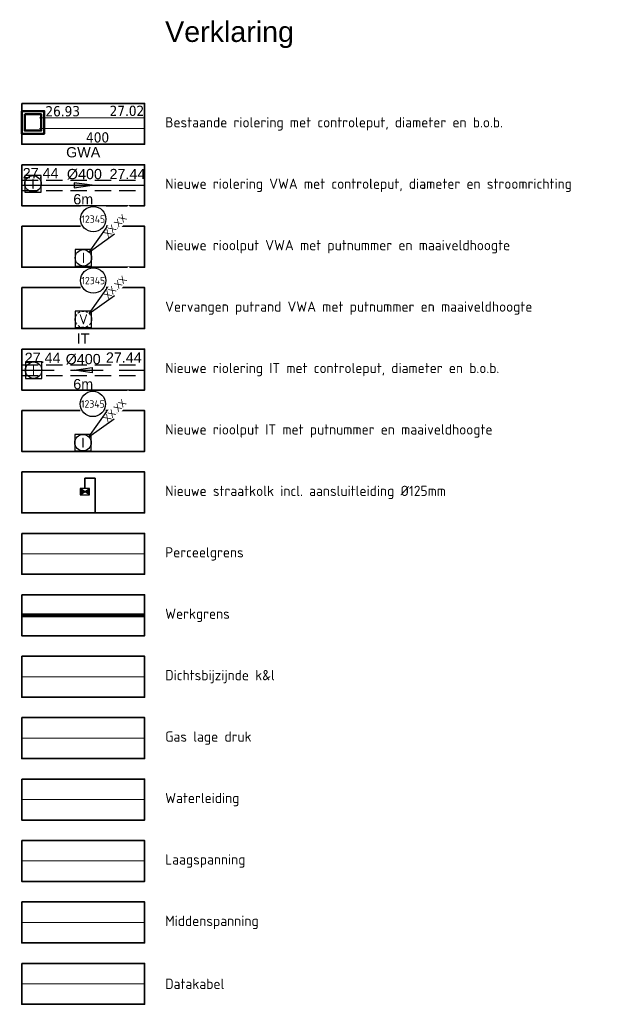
# Model space of a CAD drawing. Header units: metres. Extents: x 200112 to 202167, y 374508 to 376527.
# Tile 1 of 25: x 200112 to 200140, y 375138 to 375186. Entities that reach past the tile are written whole.
import ezdxf
from ezdxf.enums import TextEntityAlignment as Align
from ezdxf.lldxf.tags import DXFTag

# ---------------------------------------------------------------- set-up
doc = ezdxf.new("R2010")
doc.units = ezdxf.units.M
doc.set_wipeout_variables(frame=1)
for name, pattern in [('HIDDEN4', [2.3813, 1.5875, -0.7938]), ('HIDDEN6', [1.1907, 0.7938, -0.3969]), ('HIDDENX2', [0.75, 0.5, -0.25]), ('RI-HWA', [7.4, 5, -2.4]), ('XX-PROJECTGRENS', [18, 12, -3, 0, -3])]:
    doc.linetypes.add(name, pattern=pattern)
for name, color, linetype, lineweight, true_color in [('025___BS_GEMENGD', 20, 'Continuous', 30, 0xff3f00), ('B-ME-KL-DATA_REGGEFIBER OPERATOR BV-G', 3, 'KL-DATA-N', 18, 0x00ff00), ('B-ME-KL-ET_LS_400 V_ENEXIS NETBEHEER BV-G', 190, 'KL-LS-N', 18, 0x7f00ff), ('B-ME-KL-ET_MS_10 KV_ENEXIS NETBEHEER BV-G', 4, 'KL-MS-N', 18, 0x00ffff), ('B-ME-KL-GAS_LD_SPVC_90_0.1 BAR_ENEXIS NETBEHEER BV-G', 2, 'KL-GAS-LD-N', 18, 0xffff00), ('B-ME-KL-WATER_100_NV WATERLEIDINGMAATSCHAPPIJ LIMBURG-G', 5, 'KL-WATER-N', 18, 0x0000ff), ('N-WE-MW-METSELWERKVORM-GD', 3, 'Continuous', 35, 0x00ff00)]:
    doc.layers.add(name, color=color, linetype=linetype, lineweight=lineweight, true_color=true_color)
for name, color, linetype, lineweight in [('025___BS_IT', 84, 'HIDDEN4', 30), ('B-WE-KG-GRENS_PERCEEL-G', 150, 'KG-PERCEEL', 18), ('B-WE-RI-GWA_TRANSPORTLEIDING_BETON_400-G', 30, 'RI-GWA_BETON400', 18), ('B-WE-RI-VWA_PUTNUMMER-S', 20, 'Continuous', 25), ('B-WE-RI-VWA_RIOOLPUT_VALPUT-S', 253, 'Continuous', 25), ('N-WE-RI-HWA_KOLK-S', 150, 'Continuous', 25), ('N-WE-RI-HWA_KOLKAANSLUITING-G', 150, 'RI-HWA', 35), ('N-WE-RI-ITR_PUTNUMMER-S', 84, 'Continuous', 25), ('N-WE-RI-ITR_RIOOLPUT-S', 84, 'Continuous', 25), ('N-WE-RI-PUT-G', 7, 'Continuous', 35), ('N-WE-RI-PUT-GD', 7, 'Continuous', 50), ('N-WE-RI-VWA_PUTNUMMER-S', 20, 'Continuous', 25), ('N-WE-RI-VWA_RIOOLPUT-S', 20, 'Continuous', 25), ('X-XX-AL-LEGENDA-G', 7, 'Continuous', 35), ('X-XX-AL-LEGENDA-T25', 7, 'Continuous', 25), ('X-XX-AL-LEGENDA-T50', 130, 'Continuous', 50)]:
    doc.layers.add(name, color=color, linetype=linetype, lineweight=lineweight)
for name, color, linetype in [('025___BS_STROOMRICHTING', 252, 'Continuous'), ('025___BS_STROOMRICHTING IT', 252, 'Continuous'), ('025___BS_TEKST_BOBIT', 84, 'Continuous'), ('025___BS_TEKST_DIAMETERIT', 84, 'Continuous'), ('025___BS_TEKST_LENGTE', 250, 'Continuous'), ('025___BS_VISUEEL RUIMTEBESLAG', 251, 'HIDDEN6'), ('BOB aangepast', 7, 'Continuous'), ('Diameter buis bestaand', 7, 'Continuous'), ('Wipeout', 10, 'Continuous')]:
    doc.layers.add(name, color=color, linetype=linetype)
doc.layers.add('025___BS_TEKST_BOBGWA', color=20, linetype='Continuous', true_color=0xff3f00)
doc.layers.add('025___BS_TEKST_DIAMETERGWA', color=20, linetype='Continuous', true_color=0xff3f00)
doc.layers.add('025___BS_TEKST_STRENGNUMMER', color=50, linetype='Continuous', plot=False)
doc.layers.add('N-WE-KG-GRENS_PROJECT-G', color=7, linetype='XX-PROJECTGRENS', lineweight=35, transparency=0.45)
doc.styles.add('NLCS-ISO', font='NLCS-ISO.ttf')
doc.styles.add('NLCS-ISO-ANNOTATIEF-T25', font='NLCS-ISO.ttf', dxfattribs={"height": 2.5})
doc.styles.add('NormalFont', font='tahoma.ttf', dxfattribs={"height": 2})
doc.styles.get("Standard").update_dxf_attribs({"font": 'arial.ttf'})
tags = doc.linetypes.add('KG-PERCEEL', pattern='A,5.5,-2,["P",Standard,S=1.8,R=0,X=-0.5,Y=-0.9],-2,5.5,-2,[5,NLCS.SHX,S=0.75,R=0,X=0,Y=0],-2', length=19).pattern_tags.tags
tags[6] = DXFTag(74, 10)
tags = doc.linetypes.add('KL-DATA-N', pattern='A,4,-1,[101,NLCS.SHX,S=0.5,R=0,X=0,Y=0],-1,4,-1,["D",Standard,S=1,R=0,X=-0.25,Y=-0.5],-1.5', length=12.5).pattern_tags.tags
tags[18] = DXFTag(74, 10)
tags = doc.linetypes.add('KL-GAS-LD-N', pattern='A,4,-1,[69,NLCS.SHX,S=0.5,R=0,X=0,Y=0],-1,4,-1,["L",Standard,S=1,R=0,X=0.25,Y=-0.5],-2', length=13).pattern_tags.tags
tags[18] = DXFTag(74, 10)
tags = doc.linetypes.add('KL-LS-N', pattern='A,4,-1,[103,NLCS.SHX,S=0.75,R=0,X=0,Y=0],-1,4,-1,["L",Standard,S=1,R=0,X=0,Y=-0.5],-2', length=13).pattern_tags.tags
tags[18] = DXFTag(74, 10)
tags = doc.linetypes.add('KL-MS-N', pattern='A,4,-1,[103,NLCS.SHX,S=0.75,R=0,X=0,Y=0],-1,4,-1,["M",Standard,S=1,R=0,X=0,Y=-0.5],-2', length=13).pattern_tags.tags
tags[18] = DXFTag(74, 10)
doc.linetypes.add('KL-WATER-N', pattern='A,7,-0.5,[168,NLCS.SHX,S=0.75,R=0,X=0.75,Y=0],-2', length=9.5)
doc.linetypes.add('RI-GWA_BETON400', pattern='A,7,-2.5,["Beton 400",Standard,S=1,R=0,X=-0.5,Y=-0.5],-7.5', length=17)

# ---------------------------------------------------------------- blocks, each defined once
blk = doc.blocks.new('*U154')
at = {"flags": 128}
blk.add_lwpolyline([(0, 0), (5.998, -0.14)], dxfattribs=at)
at = {"layer": '025___BS_STROOMRICHTING IT'}
blk.add_lwpolyline([(2.562, -0.06), (3.439, 0.045), (3.434, -0.205)], close=True, dxfattribs=at)
at = {"layer": '025___BS_VISUEEL RUIMTEBESLAG', "flags": 128}
for points in [[(0.006, 0.255), (6.004, 0.115)], [(-0.006, -0.255), (5.992, -0.395)]]:
    blk.add_lwpolyline(points, dxfattribs=at)
at = {"layer": '025___BS_TEKST_BOBIT'}
blk.add_attdef('B1', (0.154, 0.351), '', height=0.5, rotation=358.6598, dxfattribs=at)
blk.add_attdef('B2', text='', height=0.5, rotation=358.6598, dxfattribs=at).set_placement((5.863, 0.23), align=Align.RIGHT)
at = {"layer": '025___BS_TEKST_DIAMETERIT'}
blk.add_attdef('D', text='', height=0.5, rotation=358.6598, dxfattribs=at).set_placement((3.002, 0.071), align=Align.BOTTOM_CENTER)
at = {"layer": '025___BS_TEKST_LENGTE'}
blk.add_attdef('LEN', text='', height=0.5, rotation=358.6598, dxfattribs=at).set_placement((2.989, -0.501), align=Align.TOP_CENTER)
at = {"layer": '025___BS_TEKST_STRENGNUMMER'}
blk.add_attdef('STR', text='', height=0.5, rotation=358.6598, dxfattribs=at).set_placement((3.028, 1.225), align=Align.CENTER)
blk = doc.blocks.new('SRI-PUT_INSPECTIE-SO')
at = {"lineweight": -3, "flags": 128}
blk.add_lwpolyline([(-2, -2), (2, -2), (2, 2), (-2, 2)], close=True, dxfattribs=at)
at = {"lineweight": -3, "ltscale": 1.5}
blk.add_circle((0, 0), 2, dxfattribs=at)
at = {"ltscale": 0.1, "style": 'NLCS-ISO'}
blk.add_text('I', height=2.5, dxfattribs=at).set_placement((0, -0.01), align=Align.MIDDLE_CENTER)
blk = doc.blocks.new('*U155')
at = {"flags": 128}
blk.add_lwpolyline([(0, 0), (5.962, 0.678)], dxfattribs=at)
at = {"layer": '025___BS_STROOMRICHTING', "color": 5}
blk.add_lwpolyline([(3.415, 0.389), (2.532, 0.414), (2.56, 0.166)], close=True, dxfattribs=at)
blk.add_solid([(2.532, 0.414), (3.415, 0.389), (2.532, 0.414), (2.56, 0.166)], dxfattribs=at)
at = {"layer": '025___BS_VISUEEL RUIMTEBESLAG', "flags": 128}
for points in [[(-0.029, 0.253), (5.933, 0.932)], [(0.029, -0.253), (5.99, 0.425)]]:
    blk.add_lwpolyline(points, dxfattribs=at)
at = {"layer": '025___BS_TEKST_BOBGWA'}
blk.add_attdef('B2', text='', height=0.5, rotation=6.4929, dxfattribs=at).set_placement((5.962, 0.98), align=Align.RIGHT)
blk.add_attdef('B1', (0.01, 0.346), '', height=0.5, rotation=6.4929, dxfattribs=at)
at = {"layer": '025___BS_TEKST_DIAMETERGWA'}
blk.add_attdef('D', text='', height=0.5, rotation=6.4929, dxfattribs=at).set_placement((3.023, 0.493), align=Align.BOTTOM_CENTER)
at = {"layer": '025___BS_TEKST_LENGTE'}
blk.add_attdef('LEN', text='', height=0.5, rotation=6.4929, dxfattribs=at).set_placement((3.03, -0.089), align=Align.TOP_CENTER)
at = {"layer": '025___BS_TEKST_STRENGNUMMER'}
blk.add_attdef('STR', text='', height=0.5, rotation=6.4929, dxfattribs=at).set_placement((2.826, 1.693), align=Align.CENTER)
blk = doc.blocks.new('N-SRI-KOLK_STRAAT_450X300-SO')
h = blk.add_hatch(color=256)
h.dxf.hatch_style = 1
h.paths.add_polyline_path([(0, 0.75), (-1.125, 1.5), (-1.125, 0)])
h.paths.add_polyline_path([(1.125, 1.5), (0, 0.75), (1.125, 0)])
for p, q in [((-1.125, 0), (1.125, 1.5)), ((1.125, 0), (-1.125, 1.5))]:
    blk.add_line(p, q)
at = {"flags": 128}
blk.add_lwpolyline([(-1.125, 0), (1.125, 0), (1.125, 1.5), (-1.125, 1.5)], close=True, dxfattribs=at)
blk = doc.blocks.new('*U180')
blk.add_wipeout([(1.41, 1.41), (5.83, 7.6), (11.01, 12.83), (12.78, 11.04), (7.6, 5.83)]).dxf.layer = 'Wipeout'
blk.add_wipeout([(-0.68, 6.35), (5.5, 6.35), (5.5, 12.54), (-0.68, 12.54)]).dxf.layer = 'Wipeout'
for q in [(5.83, 7.6), (7.6, 5.83)]:
    blk.add_line((1.41, 1.41), q)
blk.add_circle((2.41, 9.45), 3.09)
at = {"ltscale": 0.1, "style": 'NLCS-ISO'}
blk.add_attdef('PUTHGT', text='', height=1.8, rotation=45, dxfattribs=at).set_placement((5.39, 5.43), align=Align.MIDDLE_LEFT)
blk.add_attdef('PUTNR', text='', height=1.8, dxfattribs=at).set_placement((2.41, 9.45), align=Align.MIDDLE_CENTER)
blk = doc.blocks.new('put800x800')
at = {"layer": 'N-WE-RI-PUT-GD'}
for points in [[(-0.55, -0.55), (0.55, -0.55), (0.55, 0.55), (-0.55, 0.55)], [(-0.4, -0.4), (0.4, -0.4), (0.4, 0.4), (-0.4, 0.4)]]:
    blk.add_lwpolyline(points, close=True, dxfattribs=at)
blk = doc.blocks.new('SRI-PUT_VALPUT-SO')
at = {"lineweight": -3, "flags": 128}
blk.add_lwpolyline([(-2, -2), (2, -2), (2, 2), (-2, 2)], close=True, dxfattribs=at)
at = {"linetype": 'HIDDENX2', "lineweight": -3, "ltscale": 0.25}
blk.add_circle((0, 0), 2, dxfattribs=at)
at = {"ltscale": 0.1, "style": 'NLCS-ISO'}
blk.add_text('V', height=2.5, dxfattribs=at).set_placement((0, -0.01), align=Align.MIDDLE_CENTER)

msp = doc.modelspace()

# ---------------------------------------------------------------- linework, layer by layer
at = {"layer": 'B-ME-KL-DATA_REGGEFIBER OPERATOR BV-G', "ltscale": 0.2, "flags": 128}
msp.add_lwpolyline([(200112.25, 375138.639), (200118.25, 375138.639)], dxfattribs=at)
at = {"layer": 'B-ME-KL-ET_LS_400 V_ENEXIS NETBEHEER BV-G', "ltscale": 0.2, "flags": 128}
msp.add_lwpolyline([(200112.25, 375144.639), (200118.25, 375144.639)], dxfattribs=at)
at = {"layer": 'B-ME-KL-ET_MS_10 KV_ENEXIS NETBEHEER BV-G', "ltscale": 0.2, "flags": 128}
msp.add_lwpolyline([(200112.25, 375141.639), (200118.25, 375141.639)], dxfattribs=at)
at = {"layer": 'B-ME-KL-GAS_LD_SPVC_90_0.1 BAR_ENEXIS NETBEHEER BV-G', "ltscale": 0.2, "flags": 128}
msp.add_lwpolyline([(200112.25, 375150.639), (200118.25, 375150.639)], dxfattribs=at)
at = {"layer": 'B-ME-KL-WATER_100_NV WATERLEIDINGMAATSCHAPPIJ LIMBURG-G', "ltscale": 0.2, "flags": 128}
msp.add_lwpolyline([(200112.25, 375147.639), (200118.25, 375147.639)], dxfattribs=at)
at = {"layer": 'B-WE-KG-GRENS_PERCEEL-G'}
msp.add_lwpolyline([(200112.25, 375159.639), (200118.25, 375159.639)], dxfattribs=at)
at = {"layer": 'B-WE-RI-GWA_TRANSPORTLEIDING_BETON_400-G', "linetype": 'Continuous', "elevation": -29.632}
for points in [[(200113.116, 375180.935), (200118.25, 375180.935)], [(200113.116, 375180.415), (200118.25, 375180.415)]]:
    msp.add_lwpolyline(points, dxfattribs=at)
at = {"layer": 'N-WE-KG-GRENS_PROJECT-G', "const_width": 0.2}
msp.add_lwpolyline([(200112.25, 375156.639), (200118.25, 375156.639)], dxfattribs=at)
at = {"layer": 'N-WE-MW-METSELWERKVORM-GD', "const_width": 0.05, "flags": 128}
msp.add_lwpolyline([(200112.25, 375153.639), (200118.25, 375153.639)], dxfattribs=at)
at = {"layer": 'N-WE-RI-HWA_KOLKAANSLUITING-G'}
msp.add_lwpolyline([(200115.334, 375162.828), (200115.334, 375163.328), (200115.834, 375163.328), (200115.834, 375161.639)], dxfattribs=at)
at = {"layer": 'X-XX-AL-LEGENDA-G'}
for points in [[(200112.25, 375181.639), (200118.25, 375181.639), (200118.25, 375179.639), (200112.25, 375179.639), (200112.25, 375181.639)], [(200112.25, 375178.639), (200118.25, 375178.639), (200118.25, 375176.639), (200112.25, 375176.639), (200112.25, 375178.639)], [(200112.25, 375175.639), (200118.25, 375175.639), (200118.25, 375173.639), (200112.25, 375173.639), (200112.25, 375175.639)], [(200112.25, 375172.639), (200118.25, 375172.639), (200118.25, 375170.639), (200112.25, 375170.639), (200112.25, 375172.639)], [(200112.25, 375169.639), (200118.25, 375169.639), (200118.25, 375167.639), (200112.25, 375167.639), (200112.25, 375169.639)], [(200112.25, 375166.639), (200118.25, 375166.639), (200118.25, 375164.639), (200112.25, 375164.639), (200112.25, 375166.639)], [(200112.25, 375163.639), (200118.25, 375163.639), (200118.25, 375161.639), (200112.25, 375161.639), (200112.25, 375163.639)], [(200112.25, 375160.639), (200118.25, 375160.639), (200118.25, 375158.639), (200112.25, 375158.639), (200112.25, 375160.639)], [(200112.25, 375157.639), (200118.25, 375157.639), (200118.25, 375155.639), (200112.25, 375155.639), (200112.25, 375157.639)], [(200112.25, 375154.639), (200118.25, 375154.639), (200118.25, 375152.639), (200112.25, 375152.639), (200112.25, 375154.639)], [(200112.25, 375151.639), (200118.25, 375151.639), (200118.25, 375149.639), (200112.25, 375149.639), (200112.25, 375151.639)], [(200112.25, 375148.639), (200118.25, 375148.639), (200118.25, 375146.639), (200112.25, 375146.639), (200112.25, 375148.639)], [(200112.25, 375145.639), (200118.25, 375145.639), (200118.25, 375143.639), (200112.25, 375143.639), (200112.25, 375145.639)], [(200112.25, 375142.639), (200118.25, 375142.639), (200118.25, 375140.639), (200112.25, 375140.639), (200112.25, 375142.639)], [(200112.25, 375139.639), (200118.25, 375139.639), (200118.25, 375137.639), (200112.25, 375137.639), (200112.25, 375139.639)]]:
    msp.add_lwpolyline(points, dxfattribs=at)

# ---------------------------------------------------------------- block references
at = {"layer": '025___BS_GEMENGD', "rotation": 353.5070949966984}
msp.add_blockref('*U155', (200112.25, 375177.639), dxfattribs=at).add_auto_attribs({'STR': 'GWA', 'B1': '27.44', 'B2': '27.44', 'D': '%%C400', 'LEN': '6m'})
at = {"layer": '025___BS_IT', "rotation": 1.340176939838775}
msp.add_blockref('*U154', (200112.25, 375168.609), dxfattribs=at).add_auto_attribs({'STR': 'IT', 'B1': '27.44', 'B2': '27.44', 'D': '%%C400', 'LEN': '6m'})
at = {"layer": 'B-WE-RI-VWA_RIOOLPUT_VALPUT-S', "xscale": 0.2, "yscale": 0.2, "zscale": 0.2}
msp.add_blockref('SRI-PUT_VALPUT-SO', (200115.259, 375171.096), dxfattribs=at)
at = {"layer": 'N-WE-RI-HWA_KOLK-S', "xscale": 0.2, "yscale": 0.2, "zscale": 0.2}
msp.add_blockref('N-SRI-KOLK_STRAAT_450X300-SO', (200115.334, 375162.528), dxfattribs=at)
at = {"layer": 'N-WE-RI-ITR_RIOOLPUT-S', "xscale": 0.2, "yscale": 0.2, "zscale": 0.2}
for p in [(200112.829, 375168.609), (200115.239, 375165.069)]:
    msp.add_blockref('SRI-PUT_INSPECTIE-SO', p, dxfattribs=at)
at = {"layer": 'N-WE-RI-PUT-G', "rotation": 270.0000000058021}
msp.add_blockref('put800x800', (200112.8, 375180.709), dxfattribs=at)
at = {"layer": 'N-WE-RI-VWA_RIOOLPUT-S', "xscale": 0.2, "yscale": 0.2, "zscale": 0.2, "rotation": 0.002396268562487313}
msp.add_blockref('SRI-PUT_INSPECTIE-SO', (200112.8, 375177.709, -29.632), dxfattribs=at)
at = {"layer": 'N-WE-RI-VWA_RIOOLPUT-S', "xscale": 0.2, "yscale": 0.2, "zscale": 0.2}
msp.add_blockref('SRI-PUT_INSPECTIE-SO', (200115.259, 375174.096), dxfattribs=at)

# ---------------------------------------------------------------- texts
at = {"layer": 'BOB aangepast', "style": 'NormalFont'}
for s, p in [('26.93', (200115.095, 375180.859, -29.632)), ('27.02', (200118.229, 375180.877, -29.632))]:
    msp.add_text(s, height=0.5, rotation=0.1908, dxfattribs=at).set_placement(p, align=Align.BOTTOM_RIGHT)
at = {"layer": 'Diameter buis bestaand', "style": 'NormalFont'}
msp.add_text('400 ', height=0.5, rotation=0.1908, dxfattribs=at).set_placement((200116.045, 375180.227, -59.323), align=Align.TOP_CENTER)
at = {"layer": 'X-XX-AL-LEGENDA-T25', "char_height": 0.5, "width": 29, "attachment_point": 4, "style": 'NLCS-ISO-ANNOTATIEF-T25'}
for s, insert in [('Bestaande riolering met controleput, diameter en b.o.b.', (200119.25, 375180.639)), ('Nieuwe riolering VWA met controleput, diameter en stroomrichting', (200119.25, 375177.639)), ('Nieuwe rioolput VWA met putnummer en maaiveldhoogte', (200119.25, 375174.639)), ('Vervangen putrand VWA met putnummer en maaiveldhoogte', (200119.25, 375171.639)), ('Nieuwe riolering IT met controleput, diameter en b.o.b.', (200119.25, 375168.639)), ('Nieuwe rioolput IT met putnummer en maaiveldhoogte', (200119.25, 375165.639)), ('Nieuwe straatkolk incl. aansluitleiding %%C125mm', (200119.25, 375162.639)), ('Perceelgrens', (200119.25, 375159.639)), ('Werkgrens', (200119.25, 375156.639)), ('Dichtsbijzijnde k&l', (200119.25, 375153.639)), ('Gas lage druk', (200119.25, 375150.639)), ('Waterleiding', (200119.25, 375147.639)), ('Laagspanning', (200119.25, 375144.639)), ('Middenspanning', (200119.25, 375141.639)), ('Datakabel', (200119.25, 375138.639))]:
    msp.add_mtext(s, dxfattribs=dict(at, insert=insert))
at = {"layer": 'X-XX-AL-LEGENDA-T50'}
msp.add_text('Verklaring', height=1, dxfattribs=at).set_placement((200119.25, 375184.639))

# ---------------------------------------------------------------- next in the draw order: block references
at = {"layer": 'B-WE-RI-VWA_PUTNUMMER-S', "xscale": 0.2, "yscale": 0.2, "zscale": 0.2}
msp.add_blockref('*U180', (200115.259, 375171.096), dxfattribs=at).add_auto_attribs({'PUTNR': '12345', 'PUTHGT': 'XX.XX'})
at = {"layer": 'N-WE-RI-ITR_PUTNUMMER-S', "xscale": 0.2, "yscale": 0.2, "zscale": 0.2}
msp.add_blockref('*U180', (200115.239, 375165.069), dxfattribs=at).add_auto_attribs({'PUTNR': '12345', 'PUTHGT': 'XX.XX'})
at = {"layer": 'N-WE-RI-VWA_PUTNUMMER-S', "xscale": 0.2, "yscale": 0.2, "zscale": 0.2}
msp.add_blockref('*U180', (200115.259, 375174.096), dxfattribs=at).add_auto_attribs({'PUTNR': '12345', 'PUTHGT': 'XX.XX'})

doc.saveas('drawing.dxf')
